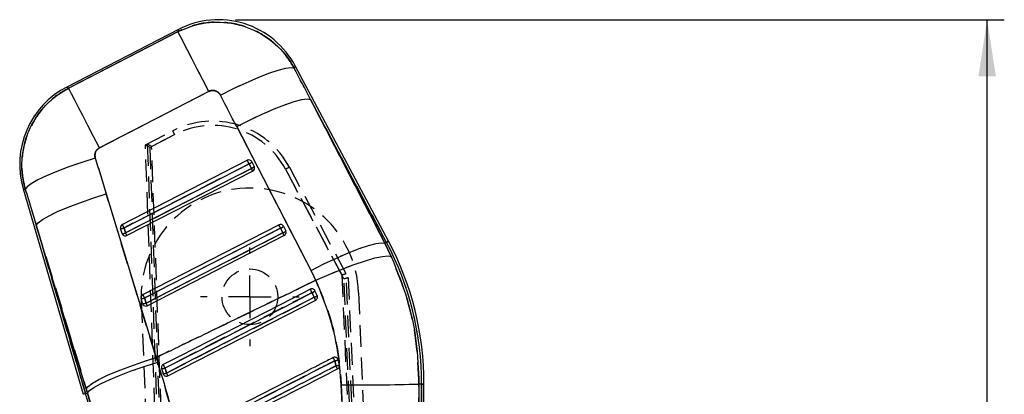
# Model space of a CAD drawing. Extents: x 81 to 759, y 45 to 588.
# Tile 12 of 24: x 254 to 368, y 544 to 588. Entities that reach past the tile are written whole.
import ezdxf

# ---------------------------------------------------------------- set-up
doc = ezdxf.new("R2010")
doc.units = 0
doc.header["$LTSCALE"] = 2
doc.linetypes.add('HIDDEN', pattern=[1.905, 1.27, -0.635])
doc.layers.get('0').update_dxf_attribs({"linetype": 'CONTINUOUS'})
doc.styles.add('SLDTEXTSTYLE0', font='TXT', dxfattribs={"width": 0.75})
doc.dimstyles.new('SLDDIMSTYLE0', dxfattribs={"dimtxt": 7, "dimasz": 6.604, "dimexe": 0, "dimexo": 0.0625, "dimgap": 1.75, "dimtad": 1, "dimdec": 0, "dimrnd": 1e-09, "dimzin": 12, "dimtxsty": 'SLDTEXTSTYLE0', "dimsah": 1, "dimcen": 0.09, "dimazin": 3, "dimtfac": 1, "dimtdec": 0, "dimtofl": 0, "dimtmove": 0, "dimatfit": 3, "dimtolj": 1, "dimtzin": 12})

# ---------------------------------------------------------------- blocks, each defined once
blk = doc.blocks.new('_D_3')
at = {"color": 179, "linetype": 'CONTINUOUS'}
for p, q in [((278.72, 587.85), (368.47, 587.85)), ((366.47, 217.17), (366.47, 587.85)), ((338.97, 217.17), (368.47, 217.17))]:
    blk.add_line(p, q, dxfattribs=at)
for points in [[(366.47, 587.85), (365.46, 581.25), (367.49, 581.25)], [(366.47, 217.17), (367.49, 223.78), (365.46, 223.78)]]:
    blk.add_solid(points, dxfattribs=at)
at = {"color": 179, "linetype": 'CONTINUOUS', "insert": (357.45, 404.62, 0.1), "char_height": 7, "attachment_point": 1, "rotation": 90, "style": 'SLDTEXTSTYLE0'}
blk.add_mtext('371', dxfattribs=at)
blk = doc.blocks.new('SW_CENTERMARKSYMBOL_6')
at = {"color": 0, "linetype": 'CONTINUOUS'}
for p, q in [((0, 5), (0, 5.75)), ((0, 0), (0, 2.5)), ((-5, 0), (-5.75, 0)), ((0, 0), (-2.5, 0)), ((0, 0), (0, -2.5)), ((0, 0), (2.5, 0)), ((5, 0), (5.75, 0)), ((0, -5), (0, -5.75))]:
    blk.add_line(p, q, dxfattribs=at)

msp = doc.modelspace()

# ---------------------------------------------------------------- linework, layer by layer
at = {"color": 7, "linetype": 'CONTINUOUS'}
for p, q in [((272.068864, 586.7223), (259.022178, 579.989494)), ((259.243669, 579.874397), (272.009021, 586.462022)), ((296.586764, 561.982185), (285.683855, 582.470716)), ((275.612509, 579.479263), (262.847157, 572.891638)), ((287.466977, 578.544394), (296.146205, 561.747745)), ((296.348087, 561.855168), (287.466977, 578.544394)), ((287.538908, 558.584437), (278.85968, 575.381086)), ((265.506806, 563.9565), (280.098976, 571.437553)), ((265.715519, 563.549668), (280.307688, 571.030737)), ((280.572878, 570.487485), (265.888201, 562.959001)), ((280.732602, 570.175604), (266.047926, 562.64712)), ((280.307688, 571.030737), (280.572878, 570.487485)), ((280.647186, 571.257935), (280.912377, 570.714683)), ((253.934664, 568.121598), (260.952798, 544.115589)), ((263.624934, 567.519114), (269.458109, 548.413516)), ((261.297202, 544.748218), (255.46403, 563.853816)), ((255.46403, 563.853816), (261.212302, 544.191451)), ((265.473803, 562.892691), (265.301121, 563.483373)), ((265.888201, 562.959001), (265.715519, 563.549668)), ((267.899254, 555.772961), (283.773059, 563.911081)), ((268.107967, 555.366144), (283.98177, 563.504264)), ((283.98177, 563.504264), (284.246961, 562.961013)), ((284.321269, 563.731462), (284.586459, 563.188211)), ((284.246961, 562.961013), (268.280649, 554.775462)), ((284.406684, 562.649132), (268.440375, 554.463581)), ((296.348087, 561.855168), (296.146205, 561.747745)), ((296.146205, 561.747745), (296.906252, 560.195015)), ((267.866252, 554.709152), (267.69357, 555.299834)), ((268.280649, 554.775462), (268.107967, 555.366144)), ((288.260465, 555.661903), (287.995299, 556.205095)), ((288.265847, 555.650414), (288.260465, 555.661903)), ((270.832823, 546.280042), (288.080767, 555.122659)), ((269.458109, 548.413516), (269.63477, 547.867463)), ((290.712995, 548.135713), (290.65381, 548.270941)), ((290.849561, 547.525064), (290.712995, 548.135713)), ((270.085802, 547.116787), (270.25841, 546.526269)), ((270.25841, 546.526269), (270.299082, 546.433077)), ((291.273963, 540.700034), (291.071355, 545.219392)), ((300.141071, 545.318679), (300.139928, 541.219816)), ((300.443133, 545.317606), (300.141071, 545.318679)), ((300.236229, 487.141953), (300.443133, 545.317606)), ((300.470996, 477.131986), (300.713498, 545.316652)), ((261.212302, 544.191451), (261.44615, 544.259817)), ((261.44615, 544.259817), (261.297202, 544.748218))]:
    msp.add_line(p, q, dxfattribs=at)
at = {"color": 7, "linetype": 'HIDDEN'}
for p, q in [((272.009021, 586.462022), (259.243669, 579.874397)), ((262.847157, 572.891638), (275.612509, 579.479263)), ((287.466977, 578.544394), (296.348087, 561.855168)), ((296.146205, 561.747745), (287.466977, 578.544394)), ((268.206609, 573.232294), (271.392153, 574.876846)), ((278.85968, 575.381086), (287.538908, 558.584437)), ((271.62143, 574.434743), (268.717522, 572.935582)), ((268.931368, 573.045985), (271.62143, 574.434743)), ((271.895783, 469.976724), (268.206609, 573.232294)), ((268.421599, 573.342056), (272.149121, 469.928303)), ((268.717522, 572.935582), (272.398209, 469.917514)), ((272.649729, 469.886363), (268.931368, 573.045985)), ((280.307688, 571.030737), (265.715519, 563.549668)), ((265.888201, 562.959001), (280.572878, 570.487485)), ((280.572878, 570.487485), (280.307688, 571.030737)), ((291.37652, 557.586581), (284.568639, 570.390374)), ((284.568639, 570.390374), (291.133292, 558.044032)), ((285.0102, 570.622937), (291.871097, 557.719425)), ((269.458109, 548.413516), (263.624934, 567.519114)), ((261.212302, 544.191451), (255.46403, 563.853816)), ((255.46403, 563.853816), (261.297202, 544.748218)), ((265.715519, 563.549668), (265.888201, 562.959001)), ((283.98177, 563.504264), (268.107967, 555.366144)), ((284.246961, 562.961013), (283.98177, 563.504264)), ((268.280649, 554.775462), (284.246961, 562.961013)), ((296.348087, 561.855168), (296.146205, 561.747745)), ((296.906252, 560.195015), (296.146205, 561.747745)), ((291.133292, 558.044032), (294.986104, 470.783339)), ((295.234307, 470.834889), (291.37652, 557.586581)), ((295.481711, 470.866048), (291.626695, 558.176622)), ((291.871097, 557.719425), (295.730341, 470.935003)), ((268.107967, 555.366144), (268.280649, 554.775462)), ((288.260465, 555.661903), (288.265847, 555.650414)), ((293.092707, 556.010023), (296.488782, 471.31604)), ((267.713101, 554.992349), (271.109314, 470.294961)), ((269.63477, 547.867463), (269.458109, 548.413516)), ((270.299082, 546.433077), (270.25841, 546.526269)), ((291.071355, 545.219392), (291.273963, 540.700034)), ((300.139928, 541.219816), (300.141071, 545.318679)), ((300.443133, 545.317606), (300.141071, 545.318679)), ((300.443133, 545.317606), (300.236229, 487.141953)), ((261.212302, 544.191451), (261.44615, 544.259817)), ((261.297202, 544.748218), (261.44615, 544.259817))]:
    msp.add_line(p, q, dxfattribs=at)
at = {"color": 8, "linetype": 'CONTINUOUS', "flags": 128}
for points in [[(272.009021, 586.462022), (272.06221, 586.693377), (272.068864, 586.7223)], [(285.683855, 582.470716), (285.672193, 582.44148), (285.578957, 582.207606)], [(259.022178, 579.989494), (259.046798, 579.976708), (259.243669, 579.874397)], [(254.182441, 568.036542), (253.962209, 568.112151), (253.934664, 568.121598)], [(296.586764, 561.982185), (296.571838, 561.974243), (296.527066, 561.950416), (296.452471, 561.910719), (296.348087, 561.855168)], [(300.713498, 545.316652), (300.696591, 545.316712), (300.645875, 545.316891), (300.561376, 545.317189), (300.443133, 545.317606)], [(261.212302, 544.191451), (261.098811, 544.158266), (261.017704, 544.134558), (260.969026, 544.120327), (260.952798, 544.115589)]]:
    msp.add_lwpolyline(points, dxfattribs=at)
at = {"color": 7, "linetype": 'HIDDEN', "flags": 128}
for points in [[(272.068864, 586.7223), (272.06221, 586.693377), (272.009021, 586.462022)], [(275.612509, 579.479263), (274.919888, 580.821396), (274.263652, 582.093031), (273.662655, 583.257631), (273.134162, 584.281743), (272.693356, 585.135923), (272.352902, 585.795642), (272.122586, 586.241946), (272.009021, 586.462022)], [(276.965512, 579.041035), (278.479053, 579.801098), (279.960008, 580.496252), (281.357035, 581.102417), (282.621693, 581.598566), (283.710139, 581.967489), (284.584632, 582.196415), (285.214854, 582.277388), (285.578957, 582.207606)], [(285.578957, 582.207606), (285.672193, 582.44148), (285.683855, 582.470716)], [(259.243669, 579.874397), (259.046798, 579.976708), (259.022178, 579.989494)], [(262.847157, 572.891638), (262.15454, 574.233771), (261.498304, 575.505406), (260.897307, 576.670007), (260.368811, 577.694119), (259.928005, 578.548298), (259.587554, 579.208017), (259.357234, 579.654322), (259.243669, 579.874397)], [(278.85968, 575.381086), (280.364962, 576.134772), (281.838341, 576.824561), (283.229355, 577.426851), (284.490362, 577.920989), (285.578178, 578.290076), (286.455544, 578.521446), (287.092415, 578.607202), (287.466977, 578.544394)], [(262.350308, 571.703867), (260.767436, 571.195514), (259.256949, 570.666895), (257.869555, 570.135758), (256.65182, 569.619954), (255.644621, 569.136769), (254.881764, 568.702445), (254.388856, 568.331555), (254.182441, 568.036542)], [(253.934664, 568.121598), (253.962209, 568.112151), (254.182441, 568.036542)], [(255.46403, 563.853816), (255.683111, 564.151273), (256.18433, 564.523474), (256.951077, 564.958081), (257.957952, 565.44073), (259.171592, 565.955386), (260.55179, 566.485018), (262.052813, 567.012087), (263.624934, 567.519114)], [(287.538908, 558.584437), (289.044192, 559.338123), (290.51757, 560.027913), (291.908583, 560.630203), (293.169591, 561.12434), (294.257406, 561.493427), (295.134773, 561.724812), (295.771643, 561.810554), (296.146205, 561.747745)], [(296.348087, 561.855168), (296.452471, 561.910719), (296.527066, 561.950416), (296.571838, 561.974243), (296.586764, 561.982185)], [(288.096027, 557.437078), (289.644293, 558.119775), (291.158877, 558.740438), (292.587427, 559.277639), (293.880571, 559.712783), (294.993611, 560.030863), (295.888077, 560.220853), (296.533055, 560.276211), (296.906252, 560.195015)], [(287.653416, 555.982799), (286.930805, 555.612431), (284.04035, 554.130957), (272.478489, 548.205138), (270.497048, 547.189594)], [(270.668423, 546.601654), (271.391043, 546.972007), (274.281518, 548.453436), (285.843367, 554.37927), (287.917292, 555.442259)], [(261.297202, 544.748218), (261.516286, 545.04566), (262.017501, 545.417861), (262.784252, 545.852483), (263.791123, 546.335117), (265.004767, 546.849773), (266.384961, 547.37942), (267.885988, 547.906489), (269.458109, 548.413516)], [(261.44615, 544.259817), (261.668863, 544.546471), (262.174005, 544.908331), (262.944808, 545.333401), (263.955703, 545.807586), (265.173143, 546.315134), (266.556738, 546.839223), (268.060578, 547.362447), (269.63477, 547.867463)], [(300.443133, 545.317606), (300.561376, 545.317189), (300.645875, 545.316891), (300.696591, 545.316712), (300.713498, 545.316652)]]:
    msp.add_lwpolyline(points, dxfattribs=at)
at = {"color": 7, "linetype": 'CONTINUOUS', "flags": 128}
for points in [[(275.612509, 579.479263), (274.919888, 580.821396), (274.263652, 582.093031), (273.662655, 583.257631), (273.134162, 584.281743), (272.693356, 585.135923), (272.352902, 585.795642), (272.122586, 586.241946), (272.009021, 586.462022)], [(276.965512, 579.041035), (278.479053, 579.801098), (279.960008, 580.496252), (281.357035, 581.102417), (282.621693, 581.598566), (283.710139, 581.967489), (284.584632, 582.196415), (285.214854, 582.277388), (285.578957, 582.207606)], [(262.847157, 572.891638), (262.15454, 574.233771), (261.498304, 575.505406), (260.897307, 576.670007), (260.368811, 577.694119), (259.928005, 578.548298), (259.587554, 579.208017), (259.357234, 579.654322), (259.243669, 579.874397)], [(278.85968, 575.381086), (280.364962, 576.134772), (281.838341, 576.824561), (283.229355, 577.426851), (284.490362, 577.920989), (285.578178, 578.290076), (286.455544, 578.521446), (287.092415, 578.607202), (287.466977, 578.544394)], [(262.350308, 571.703867), (260.767436, 571.195514), (259.256949, 570.666895), (257.869555, 570.135758), (256.65182, 569.619954), (255.644621, 569.136769), (254.881764, 568.702445), (254.388856, 568.331555), (254.182441, 568.036542)], [(255.46403, 563.853816), (255.683111, 564.151273), (256.18433, 564.523474), (256.951077, 564.958081), (257.957952, 565.44073), (259.171592, 565.955386), (260.55179, 566.485018), (262.052813, 567.012087), (263.624934, 567.519114)], [(287.538908, 558.584437), (289.044192, 559.338123), (290.51757, 560.027913), (291.908583, 560.630203), (293.169591, 561.12434), (294.257406, 561.493427), (295.134773, 561.724812), (295.771643, 561.810554), (296.146205, 561.747745)], [(288.096027, 557.437078), (289.644293, 558.119775), (291.158877, 558.740438), (292.587427, 559.277639), (293.880571, 559.712783), (294.993611, 560.030863), (295.888077, 560.220853), (296.533055, 560.276211), (296.906252, 560.195015)], [(287.44683, 556.38525), (286.734121, 556.019873), (283.843802, 554.538131), (272.28252, 548.61118), (270.291252, 547.590361)], [(270.497048, 547.189594), (271.219669, 547.559962), (274.110144, 549.041391), (285.671994, 554.96724), (287.653416, 555.982799)], [(287.917292, 555.442259), (287.19468, 555.071876), (284.304228, 553.590403), (272.742366, 547.664583), (270.668423, 546.601654)], [(261.297202, 544.748218), (261.516286, 545.04566), (262.017501, 545.417861), (262.784252, 545.852483), (263.791123, 546.335117), (265.004767, 546.849773), (266.384961, 547.37942), (267.885988, 547.906489), (269.458109, 548.413516)], [(261.44615, 544.259817), (261.668863, 544.546471), (262.174005, 544.908331), (262.944808, 545.333401), (263.955703, 545.807586), (265.173143, 546.315134), (266.556738, 546.839223), (268.060578, 547.362447), (269.63477, 547.867463)]]:
    msp.add_lwpolyline(points, dxfattribs=at)
at = {"color": 7, "linetype": 'HIDDEN'}
msp.add_circle((280.402905, 555.501192), 3.25, dxfattribs=at)
at = {"color": 7, "linetype": 'CONTINUOUS'}
for centre, radius, start, end in [((276.723561, 577.702532), 10.15, 27.57159993, 117.76777328), ((263.676876, 570.969724), 10.15, 116.83797948, 196.7517641), ((280.285012, 571.078949), 0.403988, 26.29845097, 117.41923766), ((-96.422416, 378.011865), 423.298779, 27.12847754, 27.19036622), ((280.049063, 571.784448), 0.796849, 288.93885078, 318.64329485), ((280.314254, 571.241197), 0.796849, 288.93885078, 318.64329485), ((84.282564, 469.764542), 220.624112, 27.07283528, 27.16383422), ((280.547379, 570.536896), 0.406, 297.14314891, 23.35117444), ((280.54645, 570.536376), 0.407058, 23.36582645, 25.97886341), ((265.690306, 563.595453), 0.405002, 116.94177446, 196.06574618), ((265.371575, 564.371286), 0.890704, 265.46323703, 292.71506689), ((-108.573982, 371.788238), 420.553298, 27.12762991, 27.18992454), ((283.959094, 563.552475), 0.403989, 26.29863686, 117.41905177), ((-107.321334, 363.00893), 439.677721, 27.12963028, 27.18921348), ((283.723146, 564.257976), 0.796849, 288.93885078, 318.64329485), ((265.544278, 563.78029), 0.890392, 265.46031285, 292.72200878), ((265.856697, 563.00467), 0.398932, 196.30175301, 211.2305605), ((265.862702, 563.008407), 0.406, 211.24127752, 297.14314891), ((53.574725, 454.028851), 238.626884, 27.07653889, 27.16067278), ((283.988336, 563.714724), 0.796849, 288.93885078, 318.64329485), ((86.858304, 461.675575), 221.858111, 27.07308835, 27.16358115), ((284.221461, 563.010423), 0.406, 297.14314891, 23.35117444), ((284.222262, 563.010739), 0.405137, 23.35446158, 25.97977905), ((265.504521, 545.44187), 34.938833, 359.79622598, 28.01952863), ((265.504521, 545.44187), 35.2092, 359.79622598, 28.01952863), ((83.130799, 451.251471), 229.778485, 27.11594178, 27.22874282), ((268.08275, 555.411917), 0.404998, 116.94129315, 196.06622749), ((267.764045, 556.187426), 0.890385, 265.4601998, 292.72212182), ((-115.207722, 358.966881), 430.701275, 27.129217, 27.19004211), ((287.362008, 556.805025), 0.872338, 289.51503088, 316.54957783), ((287.604861, 556.308318), 0.92069, 289.83692979, 315.40438023), ((196.122536, 508.287749), 103.19799, 26.99003286, 27.18934085), ((267.936694, 555.596954), 0.890592, 265.46343161, 292.71889001), ((268.248839, 554.821028), 0.398609, 196.29999167, 211.23896184), ((268.255151, 554.824871), 0.406, 211.24127752, 297.14314891), ((73.847502, 455.002467), 218.538096, 27.07267195, 27.16453973), ((255.709396, 530.412362), 38.841631, 26.98370174, 27.59494816), ((270.119612, 548.123666), 1.007446, 268.07679654, 292.00245947), ((112.92304, 466.527582), 177.01957, 27.10787142, 27.2536901), ((289.251148, 553.05797), 5.134745, 282.04375521, 286.54074519), ((288.837693, 555.497997), 8.222851, 281.35094401, 284.162212), ((260.824219, 532.140118), 33.34684, 26.61443876, 27.30261601), ((270.274685, 547.590458), 1.064313, 269.12383286, 291.71226703), ((197.713388, 509.105836), 82.026663, 26.948961, 27.20125652), ((293.514257, 736.367083), 191.1633, 269.26778945, 271.98659753), ((194.330331, 524.638575), 69.681512, 2.30044101, 16.29622598)]:
    msp.add_arc(centre, radius, start, end, dxfattribs=at)
at = {"color": 7, "linetype": 'HIDDEN'}
for centre, radius, start, end in [((276.048277, 565.85781), 10.15, 27.99993338, 117.30527554), ((211.804166, 543.693698), 67.254122, 27.19935409, 27.62363182), ((276.048189, 565.85999), 9.65, 27.99993338, 117.30527554), ((-96.422416, 378.011865), 423.298779, 27.12847754, 27.19036622), ((280.049063, 571.784448), 0.796849, 288.93885078, 318.64329485), ((280.314254, 571.241197), 0.796849, 288.93885078, 318.64329485), ((84.282564, 469.764542), 220.624112, 27.07283528, 27.16383422), ((299.477004, 542.619702), 31.519353, 117.3214144, 118.22861373), ((280.402905, 555.501192), 12.7, 2.29622598, 182.29622598), ((265.371575, 564.371286), 0.890704, 265.46323703, 292.71506689), ((-108.573982, 371.788238), 420.553298, 27.12762991, 27.18992454), ((-107.321334, 363.00893), 439.677721, 27.12963028, 27.18921348), ((283.723146, 564.257976), 0.796849, 288.93885078, 318.64329485), ((265.544278, 563.78029), 0.890392, 265.46031285, 292.72200878), ((53.574725, 454.028851), 238.626884, 27.07653889, 27.16067278), ((283.988336, 563.714724), 0.796849, 288.93885078, 318.64329485), ((86.858304, 461.675575), 221.858111, 27.07308835, 27.16358115), ((265.504521, 545.44187), 34.938833, 359.79622598, 28.01952863), ((83.130799, 451.251471), 229.778485, 27.11594178, 27.22874282), ((267.764045, 556.187426), 0.890385, 265.4601998, 292.72212182), ((-115.207722, 358.966881), 430.701275, 27.129217, 27.19004211), ((287.362008, 556.805025), 0.872338, 289.51503088, 316.54957783), ((287.604861, 556.308318), 0.92069, 289.83692979, 315.40438023), ((196.122536, 508.287749), 103.19799, 26.99003286, 27.18934085), ((267.936694, 555.596954), 0.890592, 265.46343161, 292.71889001), ((73.847502, 455.002467), 218.538096, 27.07267195, 27.16453973), ((255.709396, 530.412362), 38.841631, 26.98370174, 27.59494816), ((270.119612, 548.123666), 1.007446, 268.07679654, 292.00245947), ((112.92304, 466.527582), 177.01957, 27.10787142, 27.2536901), ((289.251148, 553.05797), 5.134745, 282.04375521, 286.54074519), ((288.837693, 555.497997), 8.222851, 281.35094401, 284.162212), ((260.824219, 532.140118), 33.34684, 26.61443876, 27.30261601), ((270.274685, 547.590458), 1.064313, 269.12383286, 291.71226703), ((197.713388, 509.105836), 82.026663, 26.948961, 27.20125652), ((293.514257, 736.367083), 191.1633, 269.26778945, 271.98659753), ((194.330331, 524.638575), 69.681512, 2.30044101, 16.29622598)]:
    msp.add_arc(centre, radius, start, end, dxfattribs=at)
at = {"color": 7, "linetype": 'CONTINUOUS'}
for centre, major_axis, ratio, start_param, end_param in [((206.280442, 580.440681), (-210.510149, 395.315902), 0.1586388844, 4.6233321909, 4.6325659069), ((205.706722, 581.552423), (-210.495107, 395.323906), 0.1382424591, 4.6233432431, 4.6325769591), ((308.304709, 634.498635), (-126.464207, 438.507385), 0.1356176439, 1.6752891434, 1.684931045), ((308.878429, 633.386893), (-126.217702, 438.579407), 0.1556261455, 1.6754496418, 1.6850915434), ((264.788745, 546.828885), (-11.744399, 22.758034), 0.999926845, 4.6631080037, 4.712917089)]:
    msp.add_ellipse(centre, major_axis=major_axis, ratio=ratio, start_param=start_param, end_param=end_param, dxfattribs=at)
at = {"color": 7, "linetype": 'HIDDEN'}
for centre, major_axis, ratio, start_param, end_param in [((206.280442, 580.440681), (-210.510149, 395.315902), 0.1586388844, 4.6233321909, 4.6325659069), ((205.706722, 581.552423), (-210.495107, 395.323906), 0.1382424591, 4.6233432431, 4.6325769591), ((268.717607, 572.9334), (0.510997, -0.298893), 0.0031039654, 1.5727829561, 3.1415926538), ((268.43907, 572.789603), (-0.018739, 0.552772), 0.0631809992, 6.2472486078, 6.3131278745), ((268.931454, 573.043799), (0.511095, -0.298842), 0.0031039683, 1.5727822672, 3.073745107), ((308.304709, 634.498635), (-126.464207, 438.507385), 0.1356176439, 1.6752891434, 1.684931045), ((308.878429, 633.386893), (-126.217702, 438.579407), 0.1556261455, 1.6754496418, 1.6850915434), ((264.788745, 546.828885), (-11.744399, 22.758034), 0.999926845, 4.663108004, 4.7129170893), ((291.133378, 558.041852), (0.494528, 0.134954), 0.0041474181, 0.0688784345, 1.5698412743), ((291.376608, 557.584402), (0.494489, 0.135027), 0.0041474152, 0, 1.5698405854), ((291.680523, 557.012819), (-0.053659, 1.163829), 0.0299477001, 6.2200860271, 6.2880270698)]:
    msp.add_ellipse(centre, major_axis=major_axis, ratio=ratio, start_param=start_param, end_param=end_param, dxfattribs=at)
at = {"color": 7, "linetype": 'CONTINUOUS'}
for points, knots in [([(272.009021, 586.462022), (272.805163, 586.795553), (274.631027, 587.560468), (277.324499, 587.655204), (280.16834, 587.057165), (282.804798, 585.700478), (284.663484, 583.78744), (285.402673, 582.511819), (285.578957, 582.207606)], [0, 0, 0, 0, 0.1644342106, 0.3771113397, 0.5014202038, 0.7180897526, 0.9327693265, 1, 1, 1, 1]), ([(254.182441, 568.036542), (254.083583, 568.430219), (253.842355, 569.39085), (253.73762, 570.972225), (253.917655, 572.881373), (254.626254, 575.233278), (255.976146, 577.342081), (257.675403, 578.947236), (258.720913, 579.565343), (259.243669, 579.874397)], [0, 0, 0, 0, 0.08746199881, 0.21342016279, 0.33937782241, 0.49924316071, 0.73855188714, 0.86927574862, 1, 1, 1, 1]), ([(276.965512, 579.041035), (276.94811, 579.072143), (276.875413, 579.202098), (276.691858, 579.397546), (276.428828, 579.537426), (276.144745, 579.599457), (275.87498, 579.590545), (275.692232, 579.513064), (275.612509, 579.479263)], [0, 0, 0, 0, 0.0682040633, 0.2849200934, 0.501796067, 0.6255382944, 0.836642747, 1, 1, 1, 1]), ([(262.847157, 572.891638), (262.838502, 572.887064), (262.731545, 572.830542), (262.54627, 572.682301), (262.385397, 572.426554), (262.301042, 572.134586), (262.299449, 571.896155), (262.339829, 571.743485), (262.350308, 571.703867)], [0, 0, 0, 0, 0.0210082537, 0.2596011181, 0.4981480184, 0.6582528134, 0.9113158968, 1, 1, 1, 1]), ([(296.906252, 560.195015), (297.574583, 558.549245), (298.862278, 555.378289), (299.938463, 550.342809), (300.073056, 547.005252), (300.141071, 545.318679)], [0, 0, 0, 0, 0.3480150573, 0.6705314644, 1, 1, 1, 1]), ([(269.458109, 548.413516), (271.768791, 549.527227), (277.179141, 552.134929), (283.389755, 555.147002), (287.289923, 557.044827), (288.096027, 557.437078)], [0, 0, 0, 0, 0.3716169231, 0.8701229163, 1, 1, 1, 1]), ([(287.995299, 556.205095), (287.974392, 556.239776), (287.93004, 556.313347), (287.821395, 556.392357), (287.690376, 556.43374), (287.55863, 556.431613), (287.481619, 556.399677), (287.44683, 556.38525)], [0, 0, 0, 0, 0.1891051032, 0.4011517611, 0.6132069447, 0.8252696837, 1, 1, 1, 1]), ([(291.071355, 545.219392), (290.959849, 546.575036), (290.734737, 549.311845), (289.743055, 553.44026), (288.657413, 556.07477), (288.096027, 557.437078)], [0, 0, 0, 0, 0.3215627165, 0.6491794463, 1, 1, 1, 1]), ([(287.653416, 555.982799), (287.6891, 555.909701), (287.777025, 555.729584), (287.865013, 555.549348), (287.917292, 555.442259)], [0, 0, 0, 0, 0.4058407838, 1, 1, 1, 1]), ([(288.080767, 555.122659), (288.119163, 555.147342), (288.195953, 555.196704), (288.272138, 555.313655), (288.307322, 555.446458), (288.299493, 555.563526), (288.274475, 555.628132), (288.265847, 555.650414)], [0, 0, 0, 0, 0.2201722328, 0.4403234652, 0.6610833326, 0.883115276, 1, 1, 1, 1]), ([(290.132575, 548.404501), (289.894529, 548.28251), (288.692974, 547.666751), (283.63735, 545.075978), (278.032884, 542.203909), (273.391939, 539.825594), (272.605033, 539.422334)], [0, 0, 0, 0, 0.0407438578, 0.2056576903, 0.8653135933, 1, 1, 1, 1]), ([(290.65381, 548.270941), (290.624501, 548.30621), (290.565882, 548.376746), (290.439754, 548.438165), (290.302857, 548.456558), (290.197981, 548.435495), (290.144741, 548.410266), (290.132575, 548.404501)], [0, 0, 0, 0, 0.2327661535, 0.4655327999, 0.6982900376, 0.9310515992, 1, 1, 1, 1]), ([(269.63477, 547.867463), (270.429542, 545.201657), (272.034199, 539.819353), (272.873431, 534.242216), (273.296999, 531.427384)], [0, 0, 0, 0, 0.4952907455, 1, 1, 1, 1]), ([(270.291252, 547.590361), (270.283579, 547.586229), (270.235901, 547.560557), (270.15853, 547.494068), (270.089074, 547.374913), (270.061038, 547.242518), (270.077815, 547.157339), (270.085802, 547.116787)], [0, 0, 0, 0, 0.0467743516, 0.2906500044, 0.5345205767, 0.7783956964, 1, 1, 1, 1]), ([(270.668423, 546.601654), (270.642718, 546.689837), (270.585573, 546.88588), (270.528467, 547.081801), (270.497048, 547.189594)], [0, 0, 0, 0, 0.4498168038, 1, 1, 1, 1]), ([(272.794245, 539.056168), (275.743925, 540.567317), (281.586713, 543.560632), (287.429466, 546.554037), (290.322557, 548.036248)], [0, 0, 0, 0, 0.5048412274, 1, 1, 1, 1]), ([(290.456097, 547.435985), (290.215208, 547.312563), (289.010766, 546.695457), (283.952053, 544.103745), (278.354584, 541.236056), (273.720651, 538.862094), (272.94101, 538.462684)], [0, 0, 0, 0, 0.0412603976, 0.2063009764, 0.8664631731, 1, 1, 1, 1]), ([(290.322557, 548.036248), (290.337508, 547.971531), (290.383648, 547.771819), (290.426877, 547.571434), (290.456097, 547.435985)], [0, 0, 0, 0, 0.3240510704, 1, 1, 1, 1]), ([(290.637674, 547.078983), (290.676295, 547.10381), (290.753537, 547.153462), (290.829141, 547.271005), (290.865198, 547.399907), (290.85454, 547.48521), (290.849561, 547.525064)], [0, 0, 0, 0, 0.2579408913, 0.5158689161, 0.7738116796, 1, 1, 1, 1]), ([(270.299082, 546.433077), (270.326467, 546.396063), (270.38124, 546.322027), (270.504453, 546.253433), (270.640678, 546.227778), (270.754078, 546.244152), (270.81417, 546.271541), (270.832823, 546.280042)], [0, 0, 0, 0, 0.2255112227, 0.4510612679, 0.6758668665, 0.8993878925, 1, 1, 1, 1]), ([(273.123363, 538.103566), (276.042422, 539.599447), (281.880541, 542.591209), (287.718629, 545.583058), (290.637674, 547.078983)], [0, 0, 0, 0, 0.4999998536, 1, 1, 1, 1]), ([(263.984172, 531.185404), (263.735692, 533.377652), (263.232898, 537.813628), (262.046323, 542.094527), (261.44615, 544.259817)], [0, 0, 0, 0, 0.49419729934, 1, 1, 1, 1])]:
    msp.add_open_spline(points, degree=3, knots=knots, dxfattribs=at)
at = {"color": 7, "linetype": 'HIDDEN'}
for points, knots in [([(285.578957, 582.207606), (285.212064, 582.803642), (284.537455, 583.899578), (283.190337, 585.215701), (281.62003, 586.3279), (279.366176, 587.322875), (276.378163, 587.744524), (273.741289, 587.267057), (272.371523, 586.630487), (272.009021, 586.462022)], [0, 0, 0, 0, 0.1332721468, 0.2450483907, 0.3568244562, 0.4993807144, 0.7112498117, 0.9235836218, 1, 1, 1, 1]), ([(259.243669, 579.874397), (258.766393, 579.594974), (257.326096, 578.751748), (255.70546, 577.005813), (254.306058, 574.452716), (253.748641, 572.089998), (253.778831, 569.763944), (254.047905, 568.612342), (254.182441, 568.036542)], [0, 0, 0, 0, 0.1192865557, 0.3599765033, 0.5011510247, 0.7453800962, 0.8726902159, 1, 1, 1, 1]), ([(275.612509, 579.479263), (275.648823, 579.496345), (275.785862, 579.560807), (276.050093, 579.608935), (276.349168, 579.564825), (276.626046, 579.43778), (276.83253, 579.263511), (276.92918, 579.101817), (276.965512, 579.041035)], [0, 0, 0, 0, 0.0760393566, 0.2869497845, 0.4978070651, 0.6404205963, 0.8648314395, 1, 1, 1, 1]), ([(262.350308, 571.703867), (262.348733, 571.709147), (262.314896, 571.822643), (262.288161, 572.057668), (262.354151, 572.348352), (262.492443, 572.604821), (262.654623, 572.779849), (262.799214, 572.863801), (262.847157, 572.891638)], [0, 0, 0, 0, 0.0119306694, 0.2564529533, 0.5011488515, 0.6418751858, 0.8812530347, 1, 1, 1, 1]), ([(300.141071, 545.318679), (300.063831, 547.118869), (299.916123, 550.56143), (298.790896, 555.585309), (297.538866, 558.647685), (296.906252, 560.195015)], [0, 0, 0, 0, 0.3516045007, 0.6723845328, 1, 1, 1, 1]), ([(288.096027, 557.437078), (287.245218, 557.023087), (283.409849, 555.156858), (277.199256, 552.144745), (271.833719, 549.558559), (269.458109, 548.413516)], [0, 0, 0, 0, 0.1370789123, 0.6179387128, 1, 1, 1, 1]), ([(288.096027, 557.437078), (288.615873, 556.185487), (289.664928, 553.659762), (290.702845, 549.543773), (290.946135, 546.688823), (291.071355, 545.219392)], [0, 0, 0, 0, 0.3228226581, 0.6514596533, 1, 1, 1, 1]), ([(287.917292, 555.442259), (287.865013, 555.549348), (287.777025, 555.729584), (287.6891, 555.909701), (287.653416, 555.982799)], [0, 0, 0, 0, 0.5941592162, 1, 1, 1, 1]), ([(273.296999, 531.427384), (272.882548, 534.190089), (272.045904, 539.767117), (270.443425, 545.150738), (269.63477, 547.867463)], [0, 0, 0, 0, 0.4953723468, 1, 1, 1, 1]), ([(270.497048, 547.189594), (270.528467, 547.081801), (270.585573, 546.88588), (270.642718, 546.689837), (270.668423, 546.601654)], [0, 0, 0, 0, 0.5501831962, 1, 1, 1, 1]), ([(290.322557, 548.036248), (290.081666, 547.912832), (288.877213, 547.29575), (283.818495, 544.704039), (278.216625, 541.834076), (273.578291, 539.457838), (272.794245, 539.056168)], [0, 0, 0, 0, 0.0412290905, 0.2061452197, 0.8658098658, 1, 1, 1, 1]), ([(272.94101, 538.462684), (273.181904, 538.586096), (274.386368, 539.203149), (279.445145, 541.794718), (285.042602, 544.66243), (289.676468, 547.036549), (290.456097, 547.435985)], [0, 0, 0, 0, 0.0412604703, 0.2063007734, 0.8664632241, 1, 1, 1, 1]), ([(290.456097, 547.435985), (290.426877, 547.571434), (290.383648, 547.771819), (290.337508, 547.971531), (290.322557, 548.036248)], [0, 0, 0, 0, 0.6759489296, 1, 1, 1, 1]), ([(261.44615, 544.259817), (262.033591, 542.145665), (263.222662, 537.866292), (263.728324, 533.430014), (263.984172, 531.185404)], [0, 0, 0, 0, 0.49403315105, 1, 1, 1, 1])]:
    msp.add_open_spline(points, degree=3, knots=knots, dxfattribs=at)

# ---------------------------------------------------------------- block references
at = {"color": 179, "linetype": 'CONTINUOUS'}
msp.add_blockref('SW_CENTERMARKSYMBOL_6', (280.402905, 555.501192), dxfattribs=at)

# ---------------------------------------------------------------- dimensions: what is measured, and where the dimension line sits
dim = msp.add_linear_dim(base=(366.474114, 587.852532), p1=(336.967418, 217.173793), p2=(276.723561, 587.852532), angle=90, dimstyle='SLDDIMSTYLE0', dxfattribs=at)
dim.commit()
dim.dimension.update_dxf_attribs({"geometry": '_D_3', "text_midpoint": (366.474114, 415.221202), "dimtype": 160})

doc.saveas('drawing.dxf')
